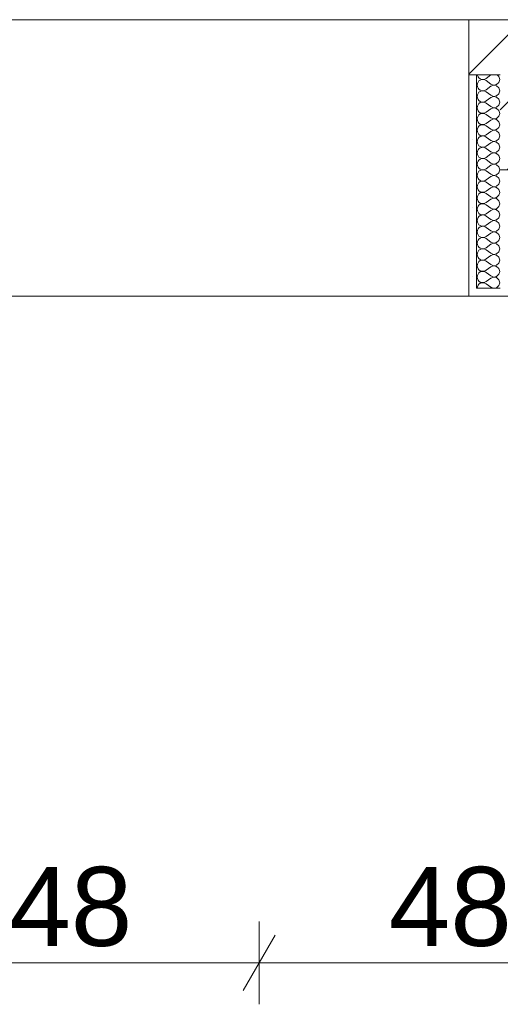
# Model space of a CAD drawing. Header units: metres. Extents: x -3.6 to 65.4, y -11 to 16.8.
# Tile 17 of 178: x 2.952 to 3.56, y -1.051 to 0.195. Entities that reach past the tile are written whole.
import ezdxf

# ---------------------------------------------------------------- set-up
doc = ezdxf.new("R2010")
doc.units = ezdxf.units.M
doc.header["$MEASUREMENT"] = 0
for name, color, linetype in [('154 - Bemaßung_ Beschriftung.Ausbau - Deckenspiegel', 7, 'Continuous'), ('604 - Struktur.Wand Aussen', 7, 'Continuous'), ('Neubau_653 - Abdeckung.TB Verkofferung', 7, 'Continuous')]:
    doc.layers.add(name, color=color, linetype=linetype)
doc.styles.add('ERSTELLTER_STIL_2', font='txt')
doc.dimstyles.new('ERSTELLTER_STIL__1', dxfattribs={"dimtxt": 0.1, "dimasz": 0.0532, "dimexe": 0.18, "dimexo": 0.0625, "dimgap": 0, "dimtad": 1, "dimtih": 1, "dimtoh": 1, "dimzin": 0, "dimdsep": 46, "dimtxsty": 'ERSTELLTER_STIL_2', "dimblk": 'ARROWHEAD_2', "dimblk1": 'ARROWHEAD_2', "dimblk2": 'ARROWHEAD_2', "dimcen": 0.09, "dimse1": 1, "dimse2": 1, "dimclrd": 7, "dimclre": 7, "dimclrt": 7, "dimazin": 0, "dimtfac": 1, "dimtdec": 4, "dimtmove": 0, "dimatfit": 3, "dimfxl": 1, "dimtolj": 1, "dimtzin": 0, "dimarcsym": 0})
pattern_1 = [(0, (0, 0), (0, 0.0866025), [0, -0.05]), (0, (0.025, 0.0433), (0, 0.0866025), [0, -0.05])]

# ---------------------------------------------------------------- blocks, each defined once
blk = doc.blocks.new('*X108')
at = {"layer": '604 - Struktur.Wand Aussen', "color": 7, "linetype": 'Continuous', "lineweight": 5}
for p, q in [((3.5309, 0.125), (3.531, 0.1245)), ((3.5479, 0.125), (3.5421, 0.1207)), ((3.5582, 0.123), (3.5561, 0.125)), ((3.531, 0.1141), (3.5307, 0.1121)), ((3.531, 0.1245), (3.5318, 0.1227)), ((3.5318, 0.1159), (3.531, 0.1141)), ((3.5318, 0.1227), (3.533, 0.1212)), ((3.533, 0.1174), (3.5318, 0.1159)), ((3.533, 0.1212), (3.5347, 0.12)), ((3.5347, 0.1185), (3.533, 0.1174)), ((3.5347, 0.12), (3.5365, 0.1194)), ((3.5365, 0.1192), (3.5347, 0.1185)), ((3.5365, 0.1194), (3.5385, 0.1193)), ((3.5385, 0.1193), (3.5365, 0.1192)), ((3.5385, 0.1193), (3.5404, 0.1198)), ((3.5404, 0.1188), (3.5385, 0.1193)), ((3.5404, 0.1198), (3.5421, 0.1207)), ((3.5421, 0.1179), (3.5404, 0.1188)), ((3.5479, 0.1136), (3.5421, 0.1179)), ((3.5479, 0.1136), (3.5515, 0.1122)), ((3.5515, 0.1122), (3.5553, 0.1129)), ((3.5553, 0.1129), (3.5582, 0.1155)), ((3.5593, 0.1193), (3.5582, 0.123)), ((3.5582, 0.1155), (3.5593, 0.1193)), ((3.5307, 0.1121), (3.531, 0.1102)), ((3.531, 0.0998), (3.5307, 0.0979)), ((3.531, 0.1102), (3.5318, 0.1084)), ((3.5318, 0.1016), (3.531, 0.0998)), ((3.5318, 0.1084), (3.533, 0.1069)), ((3.533, 0.1031), (3.5318, 0.1016)), ((3.533, 0.1069), (3.5347, 0.1058)), ((3.5347, 0.1042), (3.533, 0.1031)), ((3.5347, 0.1058), (3.5365, 0.1051)), ((3.5365, 0.1049), (3.5347, 0.1042)), ((3.5365, 0.1051), (3.5385, 0.105)), ((3.5385, 0.105), (3.5365, 0.1049)), ((3.5385, 0.105), (3.5404, 0.1055)), ((3.5404, 0.1045), (3.5385, 0.105)), ((3.5404, 0.1055), (3.5421, 0.1064)), ((3.5421, 0.1036), (3.5404, 0.1045)), ((3.5479, 0.1107), (3.5421, 0.1064)), ((3.5479, 0.0993), (3.5421, 0.1036)), ((3.5515, 0.1121), (3.5479, 0.1107)), ((3.5553, 0.1114), (3.5515, 0.1121)), ((3.5582, 0.1088), (3.5553, 0.1114)), ((3.5553, 0.0986), (3.5582, 0.1012)), ((3.5593, 0.105), (3.5582, 0.1088)), ((3.5582, 0.1012), (3.5593, 0.105)), ((3.5307, 0.0979), (3.531, 0.0959)), ((3.531, 0.0959), (3.5318, 0.0941)), ((3.5318, 0.0873), (3.531, 0.0855)), ((3.5318, 0.0941), (3.533, 0.0926)), ((3.533, 0.0888), (3.5318, 0.0873)), ((3.533, 0.0926), (3.5347, 0.0915)), ((3.5347, 0.09), (3.533, 0.0888)), ((3.5347, 0.0915), (3.5365, 0.0908)), ((3.5365, 0.0906), (3.5347, 0.09)), ((3.5365, 0.0908), (3.5385, 0.0907)), ((3.5385, 0.0907), (3.5365, 0.0906)), ((3.5385, 0.0907), (3.5404, 0.0912)), ((3.5404, 0.0902), (3.5385, 0.0907)), ((3.5404, 0.0912), (3.5421, 0.0921)), ((3.5421, 0.0893), (3.5404, 0.0902)), ((3.5479, 0.0964), (3.5421, 0.0921)), ((3.5479, 0.085), (3.5421, 0.0893)), ((3.5479, 0.0993), (3.5515, 0.0979)), ((3.5515, 0.0978), (3.5479, 0.0964)), ((3.5515, 0.0979), (3.5553, 0.0986)), ((3.5553, 0.0971), (3.5515, 0.0978)), ((3.5582, 0.0945), (3.5553, 0.0971)), ((3.5593, 0.0907), (3.5582, 0.0945)), ((3.5582, 0.087), (3.5593, 0.0907)), ((3.531, 0.0855), (3.5307, 0.0836)), ((3.5307, 0.0836), (3.531, 0.0816)), ((3.531, 0.0816), (3.5318, 0.0798)), ((3.5318, 0.0798), (3.533, 0.0783)), ((3.533, 0.0783), (3.5347, 0.0772)), ((3.5347, 0.0757), (3.533, 0.0746)), ((3.5347, 0.0772), (3.5365, 0.0766)), ((3.5365, 0.0763), (3.5347, 0.0757)), ((3.5365, 0.0766), (3.5385, 0.0765)), ((3.5385, 0.0764), (3.5365, 0.0763)), ((3.5385, 0.0765), (3.5404, 0.0769)), ((3.5404, 0.076), (3.5385, 0.0764)), ((3.5404, 0.0769), (3.5421, 0.0779)), ((3.5421, 0.075), (3.5404, 0.076)), ((3.5479, 0.0821), (3.5421, 0.0779)), ((3.5479, 0.0707), (3.5421, 0.075)), ((3.5479, 0.085), (3.5515, 0.0836)), ((3.5515, 0.0835), (3.5479, 0.0821)), ((3.5515, 0.0836), (3.5553, 0.0843)), ((3.5553, 0.0828), (3.5515, 0.0835)), ((3.5553, 0.0843), (3.5582, 0.087)), ((3.5582, 0.0802), (3.5553, 0.0828)), ((3.5593, 0.0764), (3.5582, 0.0802)), ((3.5582, 0.0727), (3.5593, 0.0764)), ((3.531, 0.0712), (3.5307, 0.0693)), ((3.5307, 0.0693), (3.531, 0.0673)), ((3.5318, 0.073), (3.531, 0.0712)), ((3.531, 0.0673), (3.5318, 0.0655)), ((3.533, 0.0746), (3.5318, 0.073)), ((3.5318, 0.0655), (3.533, 0.064)), ((3.533, 0.064), (3.5347, 0.0629)), ((3.5347, 0.0629), (3.5365, 0.0623)), ((3.5385, 0.0622), (3.5404, 0.0626)), ((3.5404, 0.0626), (3.5421, 0.0636)), ((3.5479, 0.0679), (3.5421, 0.0636)), ((3.5479, 0.0707), (3.5515, 0.0693)), ((3.5515, 0.0693), (3.5479, 0.0679)), ((3.5515, 0.0693), (3.5553, 0.07)), ((3.5553, 0.0685), (3.5515, 0.0693)), ((3.5553, 0.07), (3.5582, 0.0727)), ((3.5582, 0.0659), (3.5553, 0.0685)), ((3.5593, 0.0621), (3.5582, 0.0659)), ((3.531, 0.057), (3.5307, 0.055)), ((3.5307, 0.055), (3.531, 0.053)), ((3.5318, 0.0588), (3.531, 0.057)), ((3.531, 0.053), (3.5318, 0.0512)), ((3.533, 0.0603), (3.5318, 0.0588)), ((3.5318, 0.0512), (3.533, 0.0497)), ((3.5347, 0.0614), (3.533, 0.0603)), ((3.5365, 0.062), (3.5347, 0.0614)), ((3.5365, 0.0623), (3.5385, 0.0622)), ((3.5385, 0.0621), (3.5365, 0.062)), ((3.5404, 0.0617), (3.5385, 0.0621)), ((3.5421, 0.0607), (3.5404, 0.0617)), ((3.5479, 0.0564), (3.5421, 0.0607)), ((3.5479, 0.0536), (3.5421, 0.0493)), ((3.5479, 0.0564), (3.5515, 0.055)), ((3.5515, 0.055), (3.5479, 0.0536)), ((3.5515, 0.055), (3.5553, 0.0558)), ((3.5553, 0.0542), (3.5515, 0.055)), ((3.5553, 0.0558), (3.5582, 0.0584)), ((3.5582, 0.0516), (3.5553, 0.0542)), ((3.5582, 0.0584), (3.5593, 0.0621)), ((3.5593, 0.0479), (3.5582, 0.0516)), ((3.531, 0.0427), (3.5307, 0.0407)), ((3.5307, 0.0407), (3.531, 0.0388)), ((3.5318, 0.0445), (3.531, 0.0427)), ((3.531, 0.0388), (3.5318, 0.037)), ((3.533, 0.046), (3.5318, 0.0445)), ((3.533, 0.0497), (3.5347, 0.0486)), ((3.5347, 0.0471), (3.533, 0.046)), ((3.5347, 0.0486), (3.5365, 0.048)), ((3.5365, 0.0477), (3.5347, 0.0471)), ((3.5365, 0.048), (3.5385, 0.0479)), ((3.5385, 0.0478), (3.5365, 0.0477)), ((3.5385, 0.0479), (3.5404, 0.0483)), ((3.5404, 0.0474), (3.5385, 0.0478)), ((3.5404, 0.0483), (3.5421, 0.0493)), ((3.5421, 0.0464), (3.5404, 0.0474)), ((3.5479, 0.0421), (3.5421, 0.0464)), ((3.5479, 0.0393), (3.5421, 0.035)), ((3.5479, 0.0421), (3.5515, 0.0407)), ((3.5515, 0.0407), (3.5479, 0.0393)), ((3.5515, 0.0407), (3.5553, 0.0415)), ((3.5553, 0.04), (3.5515, 0.0407)), ((3.5553, 0.0415), (3.5582, 0.0441)), ((3.5582, 0.0373), (3.5553, 0.04)), ((3.5582, 0.0441), (3.5593, 0.0479)), ((3.531, 0.0284), (3.5307, 0.0264)), ((3.5307, 0.0264), (3.531, 0.0245)), ((3.5318, 0.0302), (3.531, 0.0284)), ((3.5318, 0.037), (3.533, 0.0354)), ((3.533, 0.0317), (3.5318, 0.0302)), ((3.533, 0.0354), (3.5347, 0.0343)), ((3.5347, 0.0328), (3.533, 0.0317)), ((3.5347, 0.0343), (3.5365, 0.0337)), ((3.5365, 0.0334), (3.5347, 0.0328)), ((3.5365, 0.0337), (3.5385, 0.0336)), ((3.5385, 0.0335), (3.5365, 0.0334)), ((3.5385, 0.0336), (3.5404, 0.034)), ((3.5404, 0.0331), (3.5385, 0.0335)), ((3.5404, 0.034), (3.5421, 0.035)), ((3.5421, 0.0321), (3.5404, 0.0331)), ((3.5479, 0.0279), (3.5421, 0.0321)), ((3.5479, 0.025), (3.5421, 0.0207)), ((3.5479, 0.0279), (3.5515, 0.0265)), ((3.5515, 0.0264), (3.5479, 0.025)), ((3.5515, 0.0265), (3.5553, 0.0272)), ((3.5553, 0.0257), (3.5515, 0.0264)), ((3.5553, 0.0272), (3.5582, 0.0298)), ((3.5582, 0.023), (3.5553, 0.0257)), ((3.5593, 0.0336), (3.5582, 0.0373)), ((3.5582, 0.0298), (3.5593, 0.0336)), ((3.531, 0.0141), (3.5307, 0.0121)), ((3.531, 0.0245), (3.5318, 0.0227)), ((3.5318, 0.0159), (3.531, 0.0141)), ((3.5318, 0.0227), (3.533, 0.0212)), ((3.533, 0.0174), (3.5318, 0.0159)), ((3.533, 0.0212), (3.5347, 0.02)), ((3.5347, 0.0185), (3.533, 0.0174)), ((3.5347, 0.02), (3.5365, 0.0194)), ((3.5365, 0.0192), (3.5347, 0.0185)), ((3.5365, 0.0194), (3.5385, 0.0193)), ((3.5385, 0.0193), (3.5365, 0.0192)), ((3.5385, 0.0193), (3.5404, 0.0198)), ((3.5404, 0.0188), (3.5385, 0.0193)), ((3.5404, 0.0198), (3.5421, 0.0207)), ((3.5421, 0.0179), (3.5404, 0.0188)), ((3.5479, 0.0136), (3.5421, 0.0179)), ((3.5479, 0.0136), (3.5515, 0.0122)), ((3.5515, 0.0122), (3.5553, 0.0129)), ((3.5553, 0.0129), (3.5582, 0.0155)), ((3.5593, 0.0193), (3.5582, 0.023)), ((3.5582, 0.0155), (3.5593, 0.0193)), ((3.5307, 0.0121), (3.531, 0.0102)), ((3.531, 0.0102), (3.5318, 0.0084)), ((3.5318, 0.0016), (3.531, -0.0002)), ((3.5318, 0.0084), (3.533, 0.0069)), ((3.533, 0.0031), (3.5318, 0.0016)), ((3.533, 0.0069), (3.5347, 0.0058)), ((3.5347, 0.0042), (3.533, 0.0031)), ((3.5347, 0.0058), (3.5365, 0.0051)), ((3.5365, 0.0049), (3.5347, 0.0042)), ((3.5365, 0.0051), (3.5385, 0.005)), ((3.5385, 0.005), (3.5365, 0.0049)), ((3.5385, 0.005), (3.5404, 0.0055)), ((3.5404, 0.0045), (3.5385, 0.005)), ((3.5404, 0.0055), (3.5421, 0.0064)), ((3.5421, 0.0036), (3.5404, 0.0045)), ((3.5479, 0.0107), (3.5421, 0.0064)), ((3.5479, -0.0007), (3.5421, 0.0036)), ((3.5515, 0.0121), (3.5479, 0.0107)), ((3.5553, 0.0114), (3.5515, 0.0121)), ((3.5582, 0.0088), (3.5553, 0.0114)), ((3.5553, -0.0014), (3.5582, 0.0012)), ((3.5593, 0.005), (3.5582, 0.0088)), ((3.5582, 0.0012), (3.5593, 0.005)), ((3.531, -0.0002), (3.5307, -0.0021)), ((3.5307, -0.0021), (3.531, -0.0041)), ((3.531, -0.0041), (3.5318, -0.0059)), ((3.5318, -0.0059), (3.533, -0.0074)), ((3.533, -0.0112), (3.5318, -0.0127)), ((3.533, -0.0074), (3.5347, -0.0085)), ((3.5347, -0.01), (3.533, -0.0112)), ((3.5347, -0.0085), (3.5365, -0.0092)), ((3.5365, -0.0094), (3.5347, -0.01)), ((3.5365, -0.0092), (3.5385, -0.0093)), ((3.5385, -0.0093), (3.5365, -0.0094)), ((3.5385, -0.0093), (3.5404, -0.0088)), ((3.5404, -0.0098), (3.5385, -0.0093)), ((3.5404, -0.0088), (3.5421, -0.0079)), ((3.5421, -0.0107), (3.5404, -0.0098)), ((3.5479, -0.0036), (3.5421, -0.0079)), ((3.5479, -0.015), (3.5421, -0.0107)), ((3.5479, -0.0007), (3.5515, -0.0021)), ((3.5515, -0.0022), (3.5479, -0.0036)), ((3.5515, -0.0021), (3.5553, -0.0014)), ((3.5553, -0.0029), (3.5515, -0.0022)), ((3.5582, -0.0055), (3.5553, -0.0029)), ((3.5593, -0.0093), (3.5582, -0.0055)), ((3.5582, -0.013), (3.5593, -0.0093)), ((3.531, -0.0145), (3.5307, -0.0164)), ((3.5307, -0.0164), (3.531, -0.0184)), ((3.5318, -0.0127), (3.531, -0.0145)), ((3.531, -0.0184), (3.5318, -0.0202)), ((3.5318, -0.0202), (3.533, -0.0217)), ((3.533, -0.0217), (3.5347, -0.0228)), ((3.5347, -0.0243), (3.533, -0.0254)), ((3.5347, -0.0228), (3.5365, -0.0234)), ((3.5365, -0.0237), (3.5347, -0.0243)), ((3.5365, -0.0234), (3.5385, -0.0235)), ((3.5385, -0.0236), (3.5365, -0.0237)), ((3.5385, -0.0235), (3.5404, -0.0231)), ((3.5404, -0.024), (3.5385, -0.0236)), ((3.5404, -0.0231), (3.5421, -0.0221)), ((3.5421, -0.025), (3.5404, -0.024)), ((3.5479, -0.0179), (3.5421, -0.0221)), ((3.5479, -0.015), (3.5515, -0.0164)), ((3.5515, -0.0165), (3.5479, -0.0179)), ((3.5515, -0.0164), (3.5553, -0.0157)), ((3.5553, -0.0172), (3.5515, -0.0165)), ((3.5553, -0.0157), (3.5582, -0.013)), ((3.5582, -0.0198), (3.5553, -0.0172)), ((3.5593, -0.0236), (3.5582, -0.0198)), ((3.5582, -0.0273), (3.5593, -0.0236)), ((3.531, -0.0288), (3.5307, -0.0307)), ((3.5307, -0.0307), (3.531, -0.0327)), ((3.5318, -0.027), (3.531, -0.0288)), ((3.531, -0.0327), (3.5318, -0.0345)), ((3.533, -0.0254), (3.5318, -0.027)), ((3.5318, -0.0345), (3.533, -0.036)), ((3.533, -0.036), (3.5347, -0.0371)), ((3.5347, -0.0371), (3.5365, -0.0377)), ((3.5385, -0.0378), (3.5404, -0.0374)), ((3.5404, -0.0374), (3.5421, -0.0364)), ((3.5479, -0.0293), (3.5421, -0.025)), ((3.5479, -0.0321), (3.5421, -0.0364)), ((3.5479, -0.0293), (3.5515, -0.0307)), ((3.5515, -0.0307), (3.5479, -0.0321)), ((3.5515, -0.0307), (3.5553, -0.03)), ((3.5553, -0.0315), (3.5515, -0.0307)), ((3.5553, -0.03), (3.5582, -0.0273)), ((3.5582, -0.0341), (3.5553, -0.0315)), ((3.5593, -0.0379), (3.5582, -0.0341)), ((3.531, -0.043), (3.5307, -0.045)), ((3.5307, -0.045), (3.531, -0.047)), ((3.5318, -0.0412), (3.531, -0.043)), ((3.531, -0.047), (3.5318, -0.0488)), ((3.533, -0.0397), (3.5318, -0.0412)), ((3.5318, -0.0488), (3.533, -0.0503)), ((3.5347, -0.0386), (3.533, -0.0397)), ((3.5365, -0.038), (3.5347, -0.0386)), ((3.5365, -0.0377), (3.5385, -0.0378)), ((3.5385, -0.0379), (3.5365, -0.038)), ((3.5404, -0.0383), (3.5385, -0.0379)), ((3.5421, -0.0393), (3.5404, -0.0383)), ((3.5479, -0.0436), (3.5421, -0.0393)), ((3.5479, -0.0464), (3.5421, -0.0507)), ((3.5479, -0.0436), (3.5515, -0.045)), ((3.5515, -0.045), (3.5479, -0.0464)), ((3.5515, -0.045), (3.5553, -0.0442)), ((3.5553, -0.0458), (3.5515, -0.045)), ((3.5553, -0.0442), (3.5582, -0.0416)), ((3.5582, -0.0484), (3.5553, -0.0458)), ((3.5582, -0.0416), (3.5593, -0.0379)), ((3.5593, -0.0521), (3.5582, -0.0484)), ((3.531, -0.0573), (3.5307, -0.0593)), ((3.5307, -0.0593), (3.531, -0.0612)), ((3.5318, -0.0555), (3.531, -0.0573)), ((3.531, -0.0612), (3.5318, -0.063)), ((3.533, -0.054), (3.5318, -0.0555)), ((3.533, -0.0503), (3.5347, -0.0514)), ((3.5347, -0.0529), (3.533, -0.054)), ((3.5347, -0.0514), (3.5365, -0.052)), ((3.5365, -0.0523), (3.5347, -0.0529)), ((3.5365, -0.052), (3.5385, -0.0521)), ((3.5385, -0.0522), (3.5365, -0.0523)), ((3.5385, -0.0521), (3.5404, -0.0517)), ((3.5404, -0.0526), (3.5385, -0.0522)), ((3.5404, -0.0517), (3.5421, -0.0507)), ((3.5421, -0.0536), (3.5404, -0.0526)), ((3.5479, -0.0579), (3.5421, -0.0536)), ((3.5479, -0.0607), (3.5421, -0.065)), ((3.5479, -0.0579), (3.5515, -0.0593)), ((3.5515, -0.0593), (3.5479, -0.0607)), ((3.5515, -0.0593), (3.5553, -0.0585)), ((3.5553, -0.06), (3.5515, -0.0593)), ((3.5553, -0.0585), (3.5582, -0.0559)), ((3.5582, -0.0627), (3.5553, -0.06)), ((3.5582, -0.0559), (3.5593, -0.0521)), ((3.531, -0.0716), (3.5307, -0.0736)), ((3.5307, -0.0736), (3.531, -0.0755)), ((3.5318, -0.0698), (3.531, -0.0716)), ((3.5318, -0.063), (3.533, -0.0646)), ((3.533, -0.0683), (3.5318, -0.0698)), ((3.533, -0.0646), (3.5347, -0.0657)), ((3.5347, -0.0672), (3.533, -0.0683)), ((3.5347, -0.0657), (3.5365, -0.0663)), ((3.5365, -0.0666), (3.5347, -0.0672)), ((3.5365, -0.0663), (3.5385, -0.0664)), ((3.5385, -0.0665), (3.5365, -0.0666)), ((3.5385, -0.0664), (3.5404, -0.066)), ((3.5404, -0.0669), (3.5385, -0.0665)), ((3.5404, -0.066), (3.5421, -0.065)), ((3.5421, -0.0679), (3.5404, -0.0669)), ((3.5479, -0.0721), (3.5421, -0.0679)), ((3.5479, -0.0721), (3.5515, -0.0735)), ((3.5515, -0.0736), (3.5479, -0.075)), ((3.5515, -0.0735), (3.5553, -0.0728)), ((3.5553, -0.0743), (3.5515, -0.0736)), ((3.5553, -0.0728), (3.5582, -0.0702)), ((3.5582, -0.077), (3.5553, -0.0743)), ((3.5593, -0.0664), (3.5582, -0.0627)), ((3.5582, -0.0702), (3.5593, -0.0664)), ((3.531, -0.0859), (3.5307, -0.0879)), ((3.531, -0.0755), (3.5318, -0.0773)), ((3.5318, -0.0841), (3.531, -0.0859)), ((3.5318, -0.0773), (3.533, -0.0788)), ((3.533, -0.0826), (3.5318, -0.0841)), ((3.533, -0.0788), (3.5347, -0.08)), ((3.5347, -0.0815), (3.533, -0.0826)), ((3.5347, -0.08), (3.5365, -0.0806)), ((3.5365, -0.0808), (3.5347, -0.0815)), ((3.5365, -0.0806), (3.5385, -0.0807)), ((3.5385, -0.0807), (3.5365, -0.0808)), ((3.5385, -0.0807), (3.5404, -0.0802)), ((3.5404, -0.0812), (3.5385, -0.0807)), ((3.5404, -0.0802), (3.5421, -0.0793)), ((3.5421, -0.0821), (3.5404, -0.0812)), ((3.5479, -0.075), (3.5421, -0.0793)), ((3.5479, -0.0864), (3.5421, -0.0821)), ((3.5479, -0.0864), (3.5515, -0.0878)), ((3.5515, -0.0878), (3.5553, -0.0871)), ((3.5553, -0.0871), (3.5582, -0.0845)), ((3.5593, -0.0807), (3.5582, -0.077)), ((3.5582, -0.0845), (3.5593, -0.0807)), ((3.5307, -0.0879), (3.531, -0.0898)), ((3.531, -0.0898), (3.5318, -0.0916)), ((3.5318, -0.0984), (3.531, -0.1002)), ((3.5318, -0.0916), (3.533, -0.0931)), ((3.533, -0.0969), (3.5318, -0.0984)), ((3.533, -0.0931), (3.5347, -0.0942)), ((3.5347, -0.0958), (3.533, -0.0969)), ((3.5347, -0.0942), (3.5365, -0.0949)), ((3.5365, -0.0951), (3.5347, -0.0958)), ((3.5365, -0.0949), (3.5385, -0.095)), ((3.5385, -0.095), (3.5365, -0.0951)), ((3.5385, -0.095), (3.5404, -0.0945)), ((3.5404, -0.0955), (3.5385, -0.095)), ((3.5404, -0.0945), (3.5421, -0.0936)), ((3.5421, -0.0964), (3.5404, -0.0955)), ((3.5479, -0.0893), (3.5421, -0.0936)), ((3.5479, -0.1007), (3.5421, -0.0964)), ((3.5515, -0.0879), (3.5479, -0.0893)), ((3.5553, -0.0886), (3.5515, -0.0879)), ((3.5582, -0.0912), (3.5553, -0.0886)), ((3.5553, -0.1014), (3.5582, -0.0988)), ((3.5593, -0.095), (3.5582, -0.0912)), ((3.5582, -0.0988), (3.5593, -0.095)), ((3.531, -0.1002), (3.5307, -0.1021)), ((3.5307, -0.1021), (3.531, -0.1041)), ((3.531, -0.1041), (3.5318, -0.1059)), ((3.5318, -0.1059), (3.533, -0.1074)), ((3.533, -0.1112), (3.5318, -0.1127)), ((3.533, -0.1074), (3.5347, -0.1085)), ((3.5347, -0.11), (3.533, -0.1112)), ((3.5347, -0.1085), (3.5365, -0.1092)), ((3.5365, -0.1094), (3.5347, -0.11)), ((3.5365, -0.1092), (3.5385, -0.1093)), ((3.5385, -0.1093), (3.5365, -0.1094)), ((3.5385, -0.1093), (3.5404, -0.1088)), ((3.5404, -0.1098), (3.5385, -0.1093)), ((3.5404, -0.1088), (3.5421, -0.1079)), ((3.5421, -0.1107), (3.5404, -0.1098)), ((3.5479, -0.1036), (3.5421, -0.1079)), ((3.5479, -0.115), (3.5421, -0.1107)), ((3.5479, -0.1007), (3.5515, -0.1021)), ((3.5515, -0.1022), (3.5479, -0.1036)), ((3.5515, -0.1021), (3.5553, -0.1014)), ((3.5553, -0.1029), (3.5515, -0.1022)), ((3.5582, -0.1055), (3.5553, -0.1029)), ((3.5593, -0.1093), (3.5582, -0.1055)), ((3.5582, -0.113), (3.5593, -0.1093)), ((3.531, -0.1145), (3.5307, -0.1164)), ((3.5307, -0.1164), (3.531, -0.1184)), ((3.5318, -0.1127), (3.531, -0.1145)), ((3.531, -0.1184), (3.5318, -0.1202)), ((3.5318, -0.1202), (3.533, -0.1217)), ((3.533, -0.1217), (3.5347, -0.1228)), ((3.5347, -0.1243), (3.533, -0.1254)), ((3.5347, -0.1228), (3.5365, -0.1234)), ((3.5365, -0.1237), (3.5347, -0.1243)), ((3.5365, -0.1234), (3.5385, -0.1235)), ((3.5385, -0.1236), (3.5365, -0.1237)), ((3.5385, -0.1235), (3.5404, -0.1231)), ((3.5404, -0.124), (3.5385, -0.1236)), ((3.5404, -0.1231), (3.5421, -0.1221)), ((3.5421, -0.125), (3.5404, -0.124)), ((3.5479, -0.1179), (3.5421, -0.1221)), ((3.5479, -0.115), (3.5515, -0.1164)), ((3.5515, -0.1165), (3.5479, -0.1179)), ((3.5515, -0.1164), (3.5553, -0.1157)), ((3.5553, -0.1172), (3.5515, -0.1165)), ((3.5553, -0.1157), (3.5582, -0.113)), ((3.5582, -0.1198), (3.5553, -0.1172)), ((3.5593, -0.1236), (3.5582, -0.1198)), ((3.5582, -0.1273), (3.5593, -0.1236)), ((3.531, -0.1288), (3.5307, -0.1307)), ((3.5307, -0.1307), (3.531, -0.1327)), ((3.5318, -0.127), (3.531, -0.1288)), ((3.531, -0.1327), (3.5318, -0.1345)), ((3.533, -0.1254), (3.5318, -0.127)), ((3.5318, -0.1345), (3.533, -0.136)), ((3.533, -0.136), (3.5347, -0.1371)), ((3.5404, -0.1374), (3.5421, -0.1364)), ((3.5479, -0.1293), (3.5421, -0.125)), ((3.5479, -0.1321), (3.5421, -0.1364)), ((3.5479, -0.1293), (3.5515, -0.1307)), ((3.5515, -0.1307), (3.5479, -0.1321)), ((3.5515, -0.1307), (3.5553, -0.13)), ((3.5553, -0.1315), (3.5515, -0.1307)), ((3.5553, -0.13), (3.5582, -0.1273)), ((3.5582, -0.1341), (3.5553, -0.1315)), ((3.5593, -0.1379), (3.5582, -0.1341)), ((3.531, -0.143), (3.5307, -0.145)), ((3.5318, -0.1412), (3.531, -0.143)), ((3.533, -0.1397), (3.5318, -0.1412)), ((3.5347, -0.1386), (3.533, -0.1397)), ((3.5347, -0.1371), (3.5365, -0.1377)), ((3.5365, -0.138), (3.5347, -0.1386)), ((3.5365, -0.1377), (3.5385, -0.1378)), ((3.5385, -0.1379), (3.5365, -0.138)), ((3.5385, -0.1378), (3.5404, -0.1374)), ((3.5404, -0.1383), (3.5385, -0.1379)), ((3.5421, -0.1393), (3.5404, -0.1383)), ((3.5479, -0.1436), (3.5421, -0.1393)), ((3.5479, -0.1436), (3.5515, -0.145)), ((3.5515, -0.145), (3.5553, -0.1442)), ((3.5553, -0.1442), (3.5582, -0.1416)), ((3.5582, -0.1416), (3.5593, -0.1379))]:
    blk.add_line(p, q, dxfattribs=at)
blk = doc.blocks.new('*D178')
at = {"layer": '154 - Bemaßung_ Beschriftung.Ausbau - Deckenspiegel', "color": 7, "linetype": 'Continuous', "lineweight": 5}
for p, q in [((2.775, -1.0513), (2.775, -0.9463)), ((3.255, -1.0513), (3.255, -0.9463)), ((2.7952, -0.9638), (2.7548, -1.0338)), ((3.2752, -0.9638), (3.2348, -1.0338)), ((2.775, -0.9988), (3.255, -0.9988))]:
    blk.add_line(p, q, dxfattribs=at)
at = {"layer": '154 - Bemaßung_ Beschriftung.Ausbau - Deckenspiegel', "color": 7, "lineweight": 5, "insert": (2.9391, -0.9788), "char_height": 0.1, "attachment_point": 7, "style": 'ERSTELLTER_STIL_2'}
blk.add_mtext('\\A1;{\\pql;\\fArial|b0|i0|c0|p38;48}', dxfattribs=at)
blk = doc.blocks.new('ARROWHEAD_2')
at = {"color": 0, "linetype": 'Continuous', "lineweight": 0}
for p, q in [((-0.378, -0.655), (0.378, 0.655)), ((0, 0), (-1, 0))]:
    blk.add_line(p, q, dxfattribs=at)
blk = doc.blocks.new('*D179')
at = {"layer": '154 - Bemaßung_ Beschriftung.Ausbau - Deckenspiegel', "color": 7, "linetype": 'Continuous', "lineweight": 5}
for p, q in [((3.255, -1.0513), (3.255, -0.9463)), ((3.735, -1.0513), (3.735, -0.9463)), ((3.2752, -0.9638), (3.2348, -1.0338)), ((3.7552, -0.9638), (3.7148, -1.0338)), ((3.255, -0.9988), (3.735, -0.9988))]:
    blk.add_line(p, q, dxfattribs=at)
at = {"layer": '154 - Bemaßung_ Beschriftung.Ausbau - Deckenspiegel', "color": 7, "lineweight": 5, "insert": (3.4191, -0.9788), "char_height": 0.1, "attachment_point": 7, "style": 'ERSTELLTER_STIL_2'}
blk.add_mtext('\\A1;{\\pql;\\fArial|b0|i0|c0|p38;48}', dxfattribs=at)

msp = doc.modelspace()

# ---------------------------------------------------------------- hatches: boundary and pattern name
at = {"layer": '604 - Struktur.Wand Aussen', "linetype": 'Continuous', "lineweight": 0, "true_color": 0x000000}
h = msp.add_hatch(dxfattribs=at)
h.set_pattern_fill('Beton__Stahlbeton_0001', color=18, style=0, pattern_type=2)
h.set_pattern_definition([(45, (0, 0), (-0.0848528, 0.0848528), []), (45, (-0.04243, 0.04243), (-0.0848528, 0.0848528), [0.09, -0.03])])
h.paths.add_polyline_path([(3.52, 0.195), (3.52, 0.125), (3.53, 0.125), (3.56, 0.125), (3.56, 0.005), (4.68, 0.005), (4.68, 0.125), (4.71, 0.125), (4.72, 0.125), (4.72, 0.195), (4.71, 0.195), (4.71, 0.245), (3.53, 0.245), (3.53, 0.195)])
h = msp.add_hatch(dxfattribs=at)
h.set_pattern_fill('Verputz_0001', color=18, style=0, pattern_type=2)
h.set_pattern_definition(pattern_1)
h.paths.add_polyline_path([(3.53, 0.125), (3.52, 0.125), (3.52, -0.155), (3.53, -0.155)])
h = msp.add_hatch(dxfattribs=at)
h.set_pattern_fill('Verputz_0001', color=18, style=0, pattern_type=2)
h.set_pattern_definition(pattern_1)
h.paths.add_polyline_path([(3.53, -0.145), (3.53, -0.155), (4.71, -0.155), (4.71, -0.145)])

# ---------------------------------------------------------------- linework, layer by layer
at = {"layer": '604 - Struktur.Wand Aussen', "color": 7, "linetype": 'Continuous', "lineweight": 13}
for p, q in [((3.52, 0.125), (3.52, 0.195)), ((3.56, 0.005), (4.68, 0.005)), ((1.12, -0.155), (3.52, -0.155))]:
    msp.add_line(p, q, dxfattribs=at)
at = {"layer": '604 - Struktur.Wand Aussen', "color": 7, "linetype": 'Continuous', "lineweight": 5}
for p, q in [((3.52, 0.005), (3.52, 0.125)), ((3.53, 0.125), (3.52, 0.125)), ((3.56, 0.125), (3.53, 0.125)), ((3.53, 0.125), (3.53, -0.145)), ((3.53, -0.145), (3.53, 0.125)), ((3.52, -0.005), (3.52, 0.005)), ((3.52, -0.145), (3.52, -0.005)), ((3.52, -0.155), (3.52, -0.145)), ((3.56, -0.145), (3.53, -0.145)), ((3.53, -0.155), (3.52, -0.155))]:
    msp.add_line(p, q, dxfattribs=at)
at = {"layer": '604 - Struktur.Wand Aussen', "color": 7, "linetype": 'Continuous', "lineweight": 5, "flags": 128}
msp.add_lwpolyline([(3.53, -0.155), (4.71, -0.155)], dxfattribs=at)
at = {"layer": 'Neubau_653 - Abdeckung.TB Verkofferung', "color": 1, "linetype": 'Continuous', "lineweight": 9}
msp.add_line((0.715, 0.195), (7.555, 0.195), dxfattribs=at)

# ---------------------------------------------------------------- block references
at = {"layer": '604 - Struktur.Wand Aussen', "color": 7, "lineweight": 18}
msp.add_blockref('*X108', (0, 0), dxfattribs=at)

# ---------------------------------------------------------------- dimensions: what is measured, and where the dimension line sits
at = {"layer": '154 - Bemaßung_ Beschriftung.Ausbau - Deckenspiegel', "color": 7, "linetype": 'Continuous', "lineweight": 5}
for base, p1, p2, picture, middle in [((3.735, -0.9988), (3.255, 0.9281), (3.735, 1.5568), '*D179', (3.4953, -0.9288)), ((3.255, -0.9988), (2.775, 0.9573), (3.255, 0.9281), '*D178', (3.0153, -0.9288))]:
    dim = msp.add_linear_dim(base=base, p1=p1, p2=p2, dimstyle='ERSTELLTER_STIL__1', dxfattribs=at)
    dim.commit()
    dim.dimension.update_dxf_attribs({"geometry": picture, "text_midpoint": middle, "dimtype": 160})

doc.saveas('drawing.dxf')
